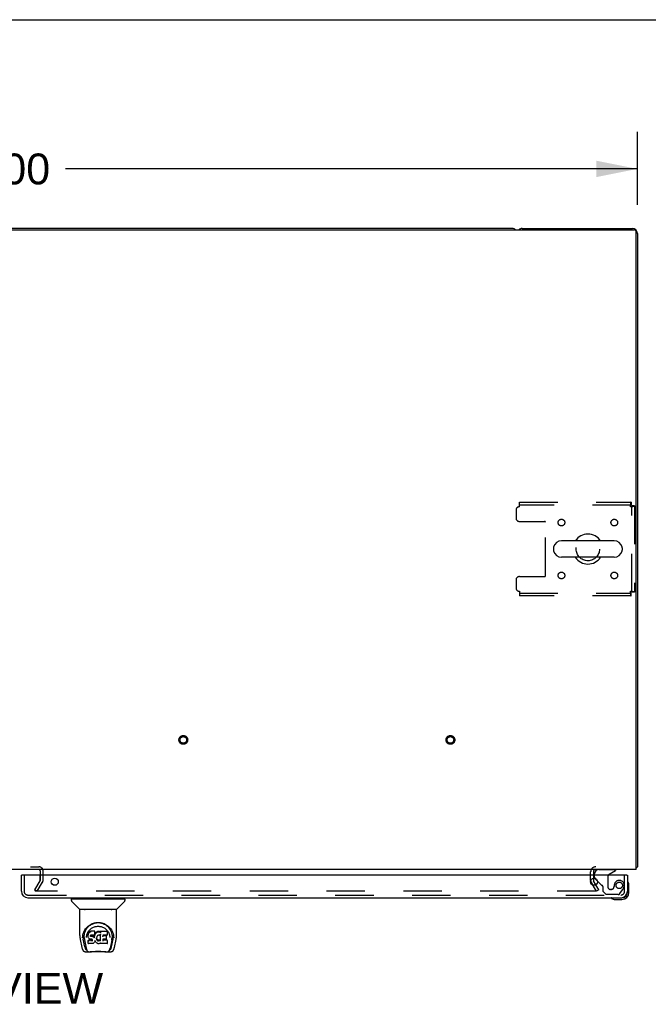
# Model space of a CAD drawing. Header units: inches. Extents: x 0 to 262, y 0 to 169.
# Tile 25 of 33: x 87 to 111, y 132 to 169. Entities that reach past the tile are written whole.
import ezdxf

# ---------------------------------------------------------------- set-up
doc = ezdxf.new("R2010")
doc.units = ezdxf.units.IN
doc.header["$LTSCALE"] = 14.384615
doc.header["$MEASUREMENT"] = 0
doc.linetypes.add('HIDDEN', pattern=[0.2, 0.1, -0.1])
doc.layers.get('0').update_dxf_attribs({"linetype": 'CONTINUOUS'})
for name, color, linetype in [('DEFAULT_2', 8, 'HIDDEN'), ('DIMENSIONS', 7, 'CONTINUOUS'), ('RIGHTHAND_DOOR_ASSEMBLY', 7, 'CONTINUOUS')]:
    doc.layers.add(name, color=color, linetype=linetype)
doc.styles.get("Standard").update_dxf_attribs({"font": 'arial.ttf'})
doc.dimstyles.new('DIMSTYLE_1', dxfattribs={"dimtxt": 1.153846, "dimasz": 1.538462, "dimexe": 0.09, "dimexo": 0.07, "dimgap": 0.0375, "dimtad": 0, "dimtih": 1, "dimtoh": 1, "dimzin": 4, "dimdsep": 46, "dimtxsty": 'Standard', "dimblk": '_FILLED', "dimblk1": '_FILLED', "dimblk2": '_FILLED', "dimcen": 0.09, "dimadec": 3, "dimazin": 1, "dimtfac": 1, "dimtdec": 3, "dimtofl": 0, "dimtmove": 0, "dimatfit": 3, "dimldrblk": '_FILLED', "dimfxl": 0, "dimtolj": 1, "dimtzin": 4, "dimarcsym": 0})

# ---------------------------------------------------------------- blocks, each defined once
blk = doc.blocks.new('_FILLED')
at = {"color": 0, "linetype": 'ByBlock'}
blk.add_solid([(0, 0), (-1, 0.2), (-1, -0.2)], dxfattribs=at)
blk = doc.blocks.new('*D1')
at = {"layer": 'DIMENSIONS', "color": 2, "linetype": 'Continuous'}
for p, q in [((62.155, 162.304), (62.155, 165.029)), ((110.155, 162.304), (110.155, 165.029)), ((62.155, 163.645), (83.562, 163.645)), ((110.155, 163.645), (88.748, 163.645))]:
    blk.add_line(p, q, dxfattribs=at)
at = {"layer": 'DIMENSIONS', "color": 2, "linetype": 'Continuous', "xscale": 1.5384615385, "yscale": 1.5384615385, "zscale": 1.5384615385, "rotation": 180}
blk.add_blockref('_FILLED', (62.155, 163.645), dxfattribs=at)
at = {"layer": 'DIMENSIONS', "color": 2, "linetype": 'Continuous', "xscale": 1.5384615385, "yscale": 1.5384615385, "zscale": 1.5384615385}
blk.add_blockref('_FILLED', (110.155, 163.645), dxfattribs=at)
at = {"layer": 'DIMENSIONS', "color": 2, "linetype": 'Continuous', "insert": (86.155, 164.221), "char_height": 1.1538, "width": 4.03203, "attachment_point": 2, "line_spacing_factor": 0.9}
blk.add_mtext('48.00', dxfattribs=at)

msp = doc.modelspace()

# ---------------------------------------------------------------- linework, layer by layer
at = {"color": 7, "linetype": 'Continuous'}
for p, q in [((0, 169.231), (261.538, 169.231)), ((105.466, 161.416), (66.844, 161.416)), ((109.288, 149.722), (107.313, 149.722)), ((107.013, 149.46), (107.013, 149.373)), ((109.588, 149.46), (109.588, 149.373)), ((109.288, 149.11), (107.313, 149.11)), ((87.801, 137.365), (87.801, 137.366)), ((87.801, 137.012), (87.801, 137.212))]:
    msp.add_line(p, q, dxfattribs=at)
at = {"color": 3, "linetype": 'Continuous'}
for p, q in [((62.267, 161.364), (110.043, 161.364)), ((105.844, 161.416), (109.966, 161.416)), ((110.103, 137.416), (110.103, 161.304)), ((110.155, 161.227), (110.155, 137.52)), ((110.103, 137.416), (62.207, 137.416)), ((87.801, 137.365), (87.801, 137.212)), ((108.509, 137.331), (108.509, 137.212)), ((108.509, 137.094), (108.509, 137.012)), ((108.598, 136.849), (108.513, 136.996))]:
    msp.add_line(p, q, dxfattribs=at)
for points in [[(110.114, 137.488), (110.116, 137.49), (110.118, 137.492), (110.12, 137.494), (110.123, 137.496), (110.126, 137.498), (110.129, 137.499), (110.132, 137.501), (110.138, 137.504)], [(110.138, 137.504), (110.141, 137.505), (110.143, 137.507), (110.146, 137.508), (110.148, 137.51), (110.15, 137.511), (110.152, 137.513), (110.153, 137.515), (110.154, 137.516), (110.154, 137.518), (110.155, 137.519), (110.155, 137.52)]]:
    msp.add_lwpolyline(points, dxfattribs=at)
at = {"color": 7, "linetype": 'Continuous'}
for centre, radius, start, end in [((105.466, 161.227), 0.189, 46.5797, 90), ((107.313, 149.416), 0.306, 90, 164.3697), ((108.301, 149.416), 0.562, 32.9567, 147.0433), ((109.288, 149.416), 0.306, 15.6303, 90), ((107.157, 149.46), 0.144, 164.3697, 180), ((107.157, 149.373), 0.144, 180, 195.6303), ((107.313, 149.416), 0.306, 195.6303, 270), ((109.288, 149.416), 0.306, 270, 344.3697), ((109.445, 149.46), 0.144, 0, 15.6303), ((109.445, 149.373), 0.144, 344.3697, 360), ((108.301, 149.416), 0.562, 212.956, 327.044), ((87.751, 137.366), 0.05, 80.026, 90), ((87.751, 137.366), 0.05, 0, 9.974)]:
    msp.add_arc(centre, radius, start, end, dxfattribs=at)
at = {"color": 3, "linetype": 'Continuous'}
for centre, radius, start, end in [((105.844, 161.227), 0.189, 90, 133.513), ((109.966, 161.227), 0.189, 0, 90), ((110.043, 161.304), 0.06, 0, 90), ((109.966, 137.605), 0.189, 316.4873, 321.7194), ((87.751, 137.366), 0.05, 9.974, 80.026), ((108.594, 137.331), 0.085, 90, 180), ((108.542, 137.012), 0.033, 180, 210)]:
    msp.add_arc(centre, radius, start, end, dxfattribs=at)
at = {"layer": 'DEFAULT_2', "color": 8, "linetype": 'HIDDEN'}
for p, q in [((105.738, 151.166), (109.917, 151.166)), ((105.738, 150.999), (105.738, 151.166)), ((109.917, 151.166), (109.917, 151.062)), ((105.613, 150.874), (105.613, 150.573)), ((109.917, 151.062), (105.738, 151.062)), ((110.051, 151.032), (109.947, 151.032)), ((109.947, 147.8), (109.947, 151.032)), ((110.051, 151.032), (110.051, 147.8)), ((105.738, 150.448), (106.683, 150.448)), ((106.713, 148.415), (106.713, 150.418)), ((105.613, 148.26), (105.613, 147.958)), ((105.738, 148.385), (106.683, 148.385)), ((105.738, 147.833), (105.738, 147.666)), ((110.051, 147.8), (109.947, 147.8)), ((105.738, 147.77), (109.917, 147.77)), ((109.917, 147.666), (105.738, 147.666)), ((109.917, 147.666), (109.917, 147.77)), ((84.559, 137.52), (87.751, 137.52)), ((87.801, 137.212), (87.801, 137.012)), ((87.905, 137.012), (87.905, 137.366)), ((108.405, 137.012), (108.405, 137.331)), ((108.509, 137.212), (108.509, 137.094)), ((87.6, 136.656), (87.796, 136.996)), ((87.69, 136.604), (87.886, 136.944)), ((108.423, 136.944), (108.605, 136.629)), ((108.619, 136.604), (108.423, 136.944)), ((108.709, 136.656), (108.598, 136.849)), ((87.69, 136.604), (87.6, 136.656)), ((87.608, 136.617), (87.608, 136.669)), ((108.587, 136.604), (87.623, 136.604)), ((108.709, 136.656), (108.619, 136.604))]:
    msp.add_line(p, q, dxfattribs=at)
for points in [[(109.917, 151.166), (109.914, 151.165), (109.912, 151.162), (109.91, 151.157), (109.907, 151.15), (109.905, 151.141), (109.903, 151.13), (109.9, 151.118), (109.898, 151.104), (109.896, 151.088), (109.893, 151.072), (109.891, 151.055), (109.889, 151.037), (109.886, 151.018), (109.884, 150.999)], [(109.917, 151.062), (109.914, 151.062), (109.912, 151.061), (109.91, 151.059), (109.907, 151.056), (109.905, 151.053), (109.903, 151.049), (109.9, 151.044), (109.898, 151.039), (109.896, 151.033), (109.893, 151.027), (109.891, 151.02), (109.889, 151.014), (109.886, 151.007), (109.884, 150.999)], [(109.884, 150.999), (109.903, 151.002), (109.921, 151.004), (109.939, 151.007), (109.956, 151.009), (109.973, 151.011), (109.988, 151.014), (110.002, 151.016), (110.014, 151.018), (110.025, 151.021), (110.034, 151.023), (110.041, 151.025), (110.047, 151.028), (110.05, 151.03), (110.051, 151.032)], [(109.884, 150.999), (109.891, 151.002), (109.898, 151.004), (109.905, 151.007), (109.911, 151.009), (109.917, 151.011), (109.923, 151.014), (109.928, 151.016), (109.933, 151.018), (109.937, 151.021), (109.941, 151.023), (109.943, 151.025), (109.945, 151.028), (109.946, 151.03), (109.947, 151.032)], [(110.051, 147.8), (110.05, 147.803), (110.047, 147.805), (110.041, 147.808), (110.034, 147.81), (110.025, 147.812), (110.014, 147.815), (110.002, 147.817), (109.988, 147.819), (109.973, 147.822), (109.956, 147.824), (109.939, 147.826), (109.921, 147.829), (109.903, 147.831), (109.884, 147.833)], [(109.884, 147.833), (109.886, 147.826), (109.889, 147.819), (109.891, 147.813), (109.893, 147.806), (109.896, 147.8), (109.898, 147.794), (109.9, 147.789), (109.903, 147.784), (109.905, 147.78), (109.907, 147.777), (109.91, 147.774), (109.912, 147.772), (109.914, 147.771), (109.917, 147.77)], [(109.947, 147.8), (109.946, 147.803), (109.945, 147.805), (109.943, 147.808), (109.941, 147.81), (109.937, 147.812), (109.933, 147.815), (109.928, 147.817), (109.923, 147.819), (109.917, 147.822), (109.911, 147.824), (109.905, 147.826), (109.898, 147.829), (109.891, 147.831), (109.884, 147.833)], [(109.884, 147.833), (109.886, 147.815), (109.889, 147.796), (109.891, 147.778), (109.893, 147.761), (109.896, 147.745), (109.898, 147.729), (109.9, 147.715), (109.903, 147.703), (109.905, 147.692), (109.907, 147.683), (109.91, 147.676), (109.912, 147.671), (109.914, 147.668), (109.917, 147.666)], [(87.61, 136.623), (87.609, 136.621), (87.609, 136.62), (87.608, 136.619), (87.608, 136.617), (87.608, 136.617)], [(87.608, 136.617), (87.608, 136.616), (87.609, 136.614), (87.609, 136.613), (87.61, 136.611), (87.611, 136.61), (87.612, 136.609), (87.613, 136.608), (87.614, 136.607), (87.615, 136.606)], [(87.623, 136.604), (87.622, 136.604), (87.62, 136.604), (87.618, 136.605), (87.617, 136.605), (87.615, 136.606)], [(108.607, 136.621), (108.607, 136.621), (108.607, 136.619), (108.607, 136.617), (108.606, 136.615), (108.605, 136.614), (108.604, 136.612), (108.603, 136.611), (108.602, 136.609), (108.6, 136.608), (108.599, 136.607), (108.597, 136.606), (108.595, 136.605), (108.593, 136.605), (108.591, 136.604), (108.589, 136.604), (108.587, 136.604)], [(108.605, 136.629), (108.606, 136.627), (108.607, 136.626), (108.607, 136.624), (108.607, 136.622), (108.607, 136.621)]]:
    msp.add_lwpolyline(points, dxfattribs=at)
for centre, radius in [((107.311, 150.406), 0.125), ((109.29, 150.406), 0.125), ((108.301, 149.416), 0.438), ((107.311, 148.427), 0.125), ((109.29, 148.427), 0.125), ((93.155, 142.27), 0.164), ((93.155, 142.27), 0.124), ((103.155, 142.27), 0.164), ((103.155, 142.27), 0.124)]:
    msp.add_circle(centre, radius, dxfattribs=at)
for centre, radius, start, end in [((105.738, 150.874), 0.125, 90, 180), ((105.738, 150.573), 0.125, 180, 270), ((106.683, 150.418), 0.03, 0, 90), ((105.738, 148.26), 0.125, 90, 180), ((106.683, 148.415), 0.03, 270, 360), ((105.738, 147.958), 0.125, 180, 270), ((87.751, 137.366), 0.154, 0, 90), ((108.594, 137.331), 0.189, 90, 180), ((87.768, 137.012), 0.033, 330, 360), ((87.768, 137.012), 0.137, 330, 360), ((108.542, 137.012), 0.137, 180, 210)]:
    msp.add_arc(centre, radius, start, end, dxfattribs=at)
at = {"layer": 'RIGHTHAND_DOOR_ASSEMBLY', "color": 7, "linetype": 'Continuous'}
for p, q in [((87.112, 137.212), (87.092, 137.212)), ((108.551, 137.212), (108.551, 137.259)), ((109.1, 137.239), (109.338, 137.377)), ((109.338, 137.416), (109.338, 137.377)), ((109.76, 137.212), (109.78, 137.212)), ((108.661, 136.986), (108.58, 137.066)), ((109.84, 136.818), (109.837, 136.856)), ((109.84, 136.561), (109.84, 136.818)), ((109.78, 136.561), (109.78, 136.605)), ((88.963, 136.311), (88.963, 136.257)), ((88.971, 136.319), (90.963, 136.319)), ((89.27, 135.934), (88.975, 136.229)), ((89.022, 136.319), (89.022, 136.358)), ((90.665, 135.934), (90.96, 136.229)), ((90.912, 136.319), (90.912, 136.358)), ((90.971, 136.311), (90.971, 136.257)), ((109.283, 136.301), (109.32, 136.298)), ((109.32, 136.298), (109.577, 136.298)), ((109.533, 136.358), (109.577, 136.358)), ((89.278, 134.946), (89.278, 135.91)), ((90.648, 135.918), (89.286, 135.918)), ((90.644, 135.925), (89.291, 135.925)), ((89.352, 135.925), (89.35, 135.921)), ((90.584, 135.921), (90.582, 135.925)), ((90.584, 135.922), (90.584, 135.921)), ((90.656, 134.946), (90.656, 135.91)), ((89.386, 134.862), (89.389, 134.919)), ((89.389, 134.919), (89.398, 134.973)), ((89.399, 134.979), (89.399, 134.925)), ((89.535, 135.201), (89.56, 135.235)), ((89.592, 134.999), (89.59, 134.974)), ((89.591, 134.94), (89.59, 134.974)), ((89.591, 134.939), (89.591, 134.939)), ((89.592, 134.915), (89.591, 134.939)), ((89.597, 135.024), (89.592, 134.999)), ((89.592, 134.964), (89.592, 134.999)), ((89.597, 134.89), (89.592, 134.915)), ((89.592, 134.915), (89.592, 134.914)), ((89.607, 135.048), (89.597, 135.024)), ((89.597, 134.989), (89.597, 135.024)), ((89.621, 135.07), (89.607, 135.048)), ((89.607, 135.013), (89.607, 135.048)), ((89.631, 135.08), (89.621, 135.07)), ((89.622, 135.034), (89.621, 135.07)), ((89.642, 135.087), (89.631, 135.08)), ((89.632, 135.044), (89.631, 135.08)), ((89.665, 135.098), (89.642, 135.087)), ((89.643, 135.051), (89.642, 135.087)), ((89.691, 135.106), (89.665, 135.098)), ((89.666, 135.061), (89.665, 135.098)), ((89.681, 134.942), (89.68, 134.928)), ((89.68, 134.922), (89.681, 134.94)), ((89.683, 134.955), (89.681, 134.942)), ((89.685, 134.948), (89.682, 134.952)), ((89.682, 134.916), (89.682, 134.952)), ((89.685, 134.959), (89.683, 134.955)), ((89.687, 134.961), (89.684, 134.958)), ((89.689, 134.945), (89.685, 134.948)), ((89.685, 134.912), (89.685, 134.948)), ((89.699, 134.964), (89.687, 134.961)), ((89.7, 134.942), (89.689, 134.945)), ((89.689, 134.909), (89.689, 134.945)), ((89.844, 135.106), (89.691, 135.106)), ((89.691, 135.07), (89.691, 135.106)), ((89.691, 135.069), (89.692, 135.068)), ((89.712, 134.965), (89.699, 134.964)), ((89.723, 134.943), (89.7, 134.942)), ((89.7, 134.905), (89.7, 134.942)), ((89.7, 134.904), (89.7, 134.905)), ((89.712, 134.966), (89.712, 134.965)), ((89.825, 134.965), (89.712, 134.965)), ((89.748, 134.941), (89.723, 134.943)), ((89.723, 134.906), (89.723, 134.943)), ((89.723, 134.904), (89.723, 134.906)), ((89.773, 134.936), (89.748, 134.941)), ((89.748, 134.904), (89.748, 134.941)), ((89.748, 134.903), (89.748, 134.904)), ((89.786, 134.93), (89.773, 134.936)), ((89.773, 134.899), (89.773, 134.936)), ((89.797, 134.922), (89.786, 134.93)), ((89.786, 134.893), (89.786, 134.93)), ((89.815, 134.904), (89.797, 134.922)), ((89.797, 134.886), (89.797, 134.922)), ((89.824, 134.889), (89.815, 134.904)), ((89.815, 134.868), (89.815, 134.904)), ((89.828, 134.932), (89.824, 134.889)), ((89.837, 134.966), (89.825, 134.965)), ((89.825, 134.965), (89.825, 134.966)), ((89.832, 134.954), (89.828, 134.932)), ((89.829, 134.897), (89.828, 134.932)), ((89.835, 134.966), (89.832, 134.954)), ((89.832, 134.92), (89.832, 134.954)), ((89.842, 134.979), (89.838, 134.967)), ((89.838, 134.942), (89.838, 134.968)), ((89.843, 134.993), (89.842, 134.979)), ((89.842, 134.979), (89.842, 134.979)), ((89.845, 135.017), (89.843, 134.993)), ((89.846, 134.999), (89.843, 134.99)), ((89.843, 134.993), (89.843, 134.993)), ((89.845, 135.052), (89.844, 135.106)), ((89.844, 135.071), (89.844, 135.106)), ((89.845, 135.017), (89.845, 135.052)), ((89.858, 135.019), (89.846, 134.999)), ((89.847, 134.963), (89.846, 134.999)), ((89.871, 135.039), (89.858, 135.019)), ((89.858, 134.984), (89.858, 135.019)), ((89.886, 135.056), (89.871, 135.039)), ((89.871, 135.003), (89.871, 135.039)), ((89.903, 135.073), (89.886, 135.056)), ((89.886, 135.021), (89.886, 135.056)), ((89.923, 135.087), (89.903, 135.073)), ((89.904, 135.037), (89.903, 135.073)), ((89.917, 134.904), (89.914, 134.892)), ((89.923, 134.915), (89.917, 134.904)), ((89.945, 135.097), (89.923, 135.087)), ((89.923, 135.051), (89.923, 135.087)), ((89.937, 134.937), (89.923, 134.914)), ((89.944, 134.946), (89.937, 134.937)), ((89.953, 134.952), (89.944, 134.945)), ((89.969, 135.103), (89.945, 135.097)), ((89.945, 135.06), (89.945, 135.097)), ((89.976, 134.961), (89.953, 134.952)), ((89.992, 135.105), (89.969, 135.103)), ((89.969, 135.066), (89.969, 135.103)), ((89.969, 135.064), (89.969, 135.066)), ((89.987, 134.964), (89.976, 134.961)), ((89.998, 134.964), (89.987, 134.964)), ((89.992, 135.105), (90.016, 135.104)), ((89.992, 135.068), (89.992, 135.105)), ((89.993, 135.067), (89.992, 135.068)), ((90.01, 134.961), (89.998, 134.964)), ((90.021, 134.957), (90.01, 134.961)), ((90.029, 135.102), (90.016, 135.104)), ((90.016, 135.068), (90.016, 135.104)), ((90.016, 135.066), (90.016, 135.068)), ((90.042, 135.098), (90.029, 135.102)), ((90.029, 135.066), (90.029, 135.102)), ((90.056, 135.004), (90.04, 134.964)), ((90.054, 135.09), (90.042, 135.098)), ((90.042, 135.062), (90.042, 135.098)), ((90.303, 135.104), (90.054, 135.104)), ((90.055, 135.055), (90.054, 135.104)), ((90.057, 135.008), (90.056, 135.007)), ((90.056, 135.007), (90.056, 135.006)), ((90.056, 135.006), (90.056, 135.006)), ((90.056, 135.006), (90.056, 135.006)), ((90.056, 135.006), (90.056, 135.005)), ((90.056, 135.005), (90.056, 135.005)), ((90.056, 135.005), (90.056, 135.005)), ((90.06, 134.752), (90.056, 135.004)), ((90.058, 135.012), (90.057, 135.011)), ((90.057, 135.011), (90.057, 135.009)), ((90.057, 135.009), (90.057, 135.008)), ((90.146, 134.965), (90.144, 134.907)), ((90.303, 134.965), (90.145, 134.965)), ((90.272, 134.942), (90.145, 134.942)), ((90.283, 134.821), (90.285, 134.928)), ((90.317, 134.979), (90.319, 135.088)), ((90.318, 135.118), (90.335, 135.094)), ((90.401, 134.906), (90.403, 134.875)), ((90.524, 135.024), (90.537, 134.973)), ((90.535, 134.979), (90.536, 134.925)), ((89.293, 134.803), (89.359, 134.497)), ((89.386, 134.862), (89.386, 134.862)), ((89.467, 134.529), (89.41, 134.806)), ((89.447, 134.872), (89.448, 134.846)), ((89.457, 134.782), (89.519, 134.478)), ((89.532, 134.875), (89.532, 134.875)), ((89.606, 134.866), (89.597, 134.89)), ((89.597, 134.89), (89.597, 134.89)), ((89.605, 134.773), (89.597, 134.765)), ((89.599, 134.652), (89.597, 134.765)), ((89.606, 134.645), (89.599, 134.652)), ((89.666, 134.774), (89.605, 134.773)), ((89.605, 134.737), (89.605, 134.773)), ((89.62, 134.845), (89.606, 134.866)), ((89.606, 134.866), (89.606, 134.866)), ((89.752, 134.645), (89.606, 134.645)), ((89.606, 134.645), (89.606, 134.645)), ((89.638, 134.827), (89.62, 134.845)), ((89.62, 134.845), (89.62, 134.845)), ((89.659, 134.813), (89.638, 134.827)), ((89.638, 134.827), (89.638, 134.827)), ((89.671, 134.808), (89.659, 134.813)), ((89.659, 134.813), (89.659, 134.813)), ((89.727, 134.774), (89.666, 134.774)), ((89.666, 134.737), (89.666, 134.774)), ((89.666, 134.737), (89.666, 134.736)), ((89.684, 134.806), (89.671, 134.808)), ((89.732, 134.806), (89.684, 134.806)), ((89.741, 134.775), (89.727, 134.774)), ((89.727, 134.737), (89.727, 134.774)), ((89.727, 134.737), (89.727, 134.736)), ((89.739, 134.805), (89.732, 134.806)), ((89.732, 134.806), (89.732, 134.806)), ((89.744, 134.803), (89.739, 134.805)), ((89.745, 134.778), (89.741, 134.775)), ((89.741, 134.738), (89.741, 134.775)), ((89.748, 134.8), (89.744, 134.803)), ((89.75, 134.782), (89.745, 134.778)), ((89.745, 134.741), (89.745, 134.778)), ((89.752, 134.795), (89.748, 134.8)), ((89.755, 134.79), (89.75, 134.782)), ((89.75, 134.746), (89.75, 134.782)), ((89.758, 134.783), (89.752, 134.795)), ((89.764, 134.646), (89.752, 134.645)), ((89.752, 134.645), (89.752, 134.645)), ((89.761, 134.77), (89.758, 134.783)), ((89.758, 134.758), (89.758, 134.783)), ((89.76, 134.764), (89.76, 134.774)), ((89.776, 134.651), (89.764, 134.646)), ((89.797, 134.665), (89.776, 134.651)), ((89.776, 134.651), (89.776, 134.651)), ((89.815, 134.682), (89.797, 134.665)), ((89.797, 134.665), (89.797, 134.665)), ((89.822, 134.693), (89.815, 134.682)), ((89.815, 134.682), (89.815, 134.682)), ((89.828, 134.704), (89.822, 134.693)), ((89.822, 134.693), (89.822, 134.693)), ((89.825, 134.853), (89.824, 134.889)), ((89.826, 134.846), (89.826, 134.847)), ((89.837, 134.726), (89.828, 134.704)), ((89.828, 134.704), (89.828, 134.704)), ((89.844, 134.75), (89.837, 134.726)), ((89.837, 134.727), (89.837, 134.726)), ((89.844, 134.762), (89.843, 134.762)), ((89.844, 134.761), (89.844, 134.762)), ((89.844, 134.76), (89.844, 134.761)), ((89.844, 134.761), (89.844, 134.761)), ((89.844, 134.76), (89.844, 134.76)), ((89.845, 134.758), (89.844, 134.75)), ((89.844, 134.75), (89.844, 134.75)), ((89.865, 134.723), (89.845, 134.758)), ((89.865, 134.723), (89.865, 134.722)), ((89.878, 134.704), (89.865, 134.722)), ((89.893, 134.687), (89.878, 134.704)), ((89.878, 134.704), (89.878, 134.704)), ((89.91, 134.672), (89.893, 134.687)), ((89.893, 134.687), (89.893, 134.687)), ((89.91, 134.867), (89.909, 134.841)), ((89.914, 134.893), (89.91, 134.867)), ((89.911, 134.863), (89.91, 134.867)), ((89.91, 134.828), (89.911, 134.863)), ((89.928, 134.658), (89.91, 134.672)), ((89.91, 134.672), (89.91, 134.672)), ((89.913, 134.851), (89.911, 134.863)), ((89.923, 134.827), (89.913, 134.851)), ((89.913, 134.816), (89.913, 134.851)), ((89.922, 134.792), (89.923, 134.827)), ((89.935, 134.805), (89.923, 134.827)), ((89.939, 134.653), (89.928, 134.658)), ((89.928, 134.658), (89.928, 134.658)), ((89.943, 134.795), (89.935, 134.805)), ((89.935, 134.769), (89.935, 134.805)), ((89.95, 134.649), (89.939, 134.653)), ((89.939, 134.653), (89.939, 134.653)), ((89.942, 134.759), (89.943, 134.795)), ((89.952, 134.787), (89.943, 134.795)), ((89.972, 134.643), (89.95, 134.649)), ((89.962, 134.78), (89.952, 134.787)), ((89.952, 134.751), (89.952, 134.787)), ((89.974, 134.776), (89.962, 134.78)), ((89.962, 134.744), (89.962, 134.78)), ((89.995, 134.641), (89.972, 134.643)), ((89.973, 134.739), (89.974, 134.776)), ((89.986, 134.773), (89.974, 134.776)), ((89.985, 134.735), (89.986, 134.737)), ((89.986, 134.773), (89.998, 134.773)), ((89.986, 134.737), (89.986, 134.773)), ((90.018, 134.644), (89.995, 134.641)), ((89.995, 134.641), (89.995, 134.641)), ((90.01, 134.775), (89.998, 134.773)), ((89.998, 134.736), (89.998, 134.773)), ((89.998, 134.735), (89.998, 134.736)), ((90.022, 134.779), (90.01, 134.775)), ((90.01, 134.738), (90.01, 134.775)), ((90.04, 134.651), (90.018, 134.644)), ((90.033, 134.784), (90.022, 134.779)), ((90.022, 134.742), (90.022, 134.779)), ((90.044, 134.791), (90.033, 134.784)), ((90.034, 134.747), (90.033, 134.784)), ((90.059, 134.662), (90.04, 134.651)), ((90.04, 134.651), (90.04, 134.651)), ((90.044, 134.755), (90.044, 134.791)), ((90.064, 134.662), (90.058, 134.662)), ((90.064, 134.653), (90.064, 134.662)), ((90.303, 134.645), (90.072, 134.645)), ((90.144, 134.81), (90.143, 134.735)), ((90.303, 134.77), (90.143, 134.77)), ((90.272, 134.81), (90.144, 134.81)), ((90.312, 134.653), (90.314, 134.76)), ((90.403, 134.875), (90.403, 134.875)), ((90.477, 134.779), (90.416, 134.478)), ((90.468, 134.529), (90.524, 134.806)), ((90.549, 134.862), (90.549, 134.862)), ((90.576, 134.497), (90.641, 134.803)), ((89.483, 134.343), (89.697, 134.343)), ((89.526, 134.421), (89.533, 134.421)), ((89.533, 134.421), (89.535, 134.413)), ((89.537, 134.41), (89.535, 134.413)), ((90.261, 134.336), (89.674, 134.336)), ((90.238, 134.343), (90.452, 134.343)), ((90.398, 134.41), (90.399, 134.413)), ((90.399, 134.413), (90.402, 134.421)), ((90.402, 134.421), (90.409, 134.421))]:
    msp.add_line(p, q, dxfattribs=at)
at = {"layer": 'RIGHTHAND_DOOR_ASSEMBLY', "color": 3, "linetype": 'Continuous'}
for p, q in [((87.092, 136.605), (87.092, 137.212)), ((109.76, 137.212), (87.112, 137.212)), ((109.78, 137.212), (109.78, 136.605)), ((87.339, 136.358), (109.533, 136.358))]:
    msp.add_line(p, q, dxfattribs=at)
at = {"layer": 'RIGHTHAND_DOOR_ASSEMBLY', "color": 8, "linetype": 'HIDDEN'}
for p, q in [((87.196, 137.212), (87.196, 136.605)), ((108.551, 137.137), (108.551, 137.212)), ((108.708, 137.416), (109.338, 137.416)), ((109.05, 137.153), (109.05, 136.773)), ((109.676, 136.605), (109.676, 137.212)), ((108.799, 136.847), (108.661, 136.986)), ((108.858, 136.788), (108.858, 136.609)), ((109.279, 136.773), (109.279, 136.762)), ((87.339, 136.462), (109.533, 136.462)), ((108.858, 136.609), (108.984, 136.483)), ((109.435, 136.483), (108.984, 136.483)), ((109.181, 136.675), (109.148, 136.675)), ((109.5, 136.517), (109.601, 136.661))]:
    msp.add_line(p, q, dxfattribs=at)
at = {"layer": 'RIGHTHAND_DOOR_ASSEMBLY', "color": 7, "linetype": 'Continuous'}
for points in [[(89.349, 135.92), (89.349, 135.919), (89.348, 135.919), (89.348, 135.918), (89.348, 135.918), (89.348, 135.918)], [(89.35, 135.922), (89.35, 135.921), (89.349, 135.92)], [(90.585, 135.92), (90.585, 135.921), (90.584, 135.922)], [(90.586, 135.918), (90.587, 135.918), (90.587, 135.918), (90.586, 135.919), (90.586, 135.919), (90.585, 135.92)], [(89.398, 134.973), (89.411, 135.024), (89.428, 135.072), (89.448, 135.117), (89.471, 135.158), (89.497, 135.197), (89.525, 135.232), (89.555, 135.266), (89.589, 135.297), (89.625, 135.325), (89.664, 135.351), (89.704, 135.374), (89.747, 135.393), (89.791, 135.409), (89.835, 135.421), (89.879, 135.43), (89.923, 135.435), (89.968, 135.437), (90.012, 135.435), (90.056, 135.43), (90.1, 135.421), (90.144, 135.409), (90.188, 135.393), (90.23, 135.374), (90.271, 135.351), (90.31, 135.325), (90.346, 135.297), (90.379, 135.265), (90.41, 135.232), (90.438, 135.197), (90.464, 135.158), (90.487, 135.117), (90.507, 135.072), (90.524, 135.024)], [(89.56, 135.235), (89.587, 135.266), (89.615, 135.294)], [(89.599, 135.093), (89.616, 135.118), (89.634, 135.141), (89.654, 135.163), (89.675, 135.183), (89.697, 135.202), (89.721, 135.22), (89.746, 135.236), (89.773, 135.25), (89.799, 135.262), (89.827, 135.273), (89.855, 135.281), (89.883, 135.288), (89.911, 135.292), (89.939, 135.295), (89.967, 135.296), (89.995, 135.295), (90.023, 135.292), (90.051, 135.288), (90.079, 135.281), (90.107, 135.273), (90.135, 135.263), (90.162, 135.25), (90.188, 135.236), (90.213, 135.22), (90.237, 135.202), (90.26, 135.183), (90.281, 135.163), (90.3, 135.141), (90.318, 135.118)], [(89.615, 135.294), (89.645, 135.319), (89.675, 135.341), (89.707, 135.361)], [(89.707, 135.361), (89.739, 135.378), (89.771, 135.392), (89.803, 135.404)], [(89.803, 135.404), (89.836, 135.414), (89.868, 135.421), (89.901, 135.426), (89.934, 135.43), (89.966, 135.431), (89.999, 135.43), (90.031, 135.427), (90.064, 135.422), (90.096, 135.415)], [(90.096, 135.415), (90.129, 135.405), (90.161, 135.393), (90.193, 135.379)], [(90.193, 135.379), (90.225, 135.363), (90.256, 135.344), (90.286, 135.322), (90.316, 135.297), (90.345, 135.269), (90.372, 135.239), (90.398, 135.204), (90.421, 135.167), (90.442, 135.126), (90.459, 135.083), (90.473, 135.038), (90.483, 134.992), (90.488, 134.945)], [(89.278, 134.946), (89.279, 134.913), (89.282, 134.873), (89.288, 134.833), (89.293, 134.803)], [(89.399, 134.925), (89.4, 134.89), (89.404, 134.846), (89.41, 134.806)], [(89.447, 134.872), (89.445, 134.896), (89.446, 134.943), (89.452, 134.989), (89.461, 135.036), (89.475, 135.081), (89.492, 135.123), (89.512, 135.164), (89.535, 135.201)], [(89.532, 134.875), (89.534, 134.906), (89.539, 134.943)], [(89.539, 134.943), (89.548, 134.977), (89.558, 135.01), (89.57, 135.04)], [(89.57, 135.04), (89.584, 135.067), (89.599, 135.093)], [(89.591, 134.939), (89.591, 134.939), (89.591, 134.939), (89.592, 134.939), (89.592, 134.938), (89.592, 134.938), (89.593, 134.938)], [(89.592, 134.964), (89.593, 134.964), (89.593, 134.963), (89.593, 134.963), (89.594, 134.963), (89.594, 134.963), (89.594, 134.963)], [(89.592, 134.914), (89.592, 134.914), (89.592, 134.914), (89.593, 134.914), (89.593, 134.914), (89.594, 134.913), (89.594, 134.913)], [(89.598, 134.989), (89.598, 134.988), (89.598, 134.988), (89.598, 134.988), (89.599, 134.988), (89.599, 134.987), (89.599, 134.987)], [(89.607, 135.013), (89.607, 135.013), (89.608, 135.012), (89.608, 135.012), (89.608, 135.012), (89.609, 135.012), (89.609, 135.012)], [(89.622, 135.034), (89.622, 135.034), (89.622, 135.034), (89.622, 135.033), (89.623, 135.033), (89.623, 135.033), (89.623, 135.033)], [(89.632, 135.043), (89.632, 135.043), (89.632, 135.043), (89.632, 135.043), (89.632, 135.043), (89.633, 135.042), (89.633, 135.042)], [(89.643, 135.051), (89.643, 135.051), (89.643, 135.05), (89.643, 135.05), (89.643, 135.05), (89.643, 135.05), (89.644, 135.05)], [(89.666, 135.061), (89.666, 135.061), (89.666, 135.061), (89.666, 135.061), (89.666, 135.06), (89.666, 135.06), (89.666, 135.06)], [(89.678, 134.926), (89.678, 134.926), (89.679, 134.927), (89.679, 134.927), (89.68, 134.927), (89.68, 134.927), (89.68, 134.928)], [(89.678, 134.92), (89.679, 134.92), (89.679, 134.92), (89.68, 134.92), (89.68, 134.921), (89.68, 134.921), (89.68, 134.921)], [(89.679, 134.941), (89.679, 134.941), (89.68, 134.941), (89.68, 134.941), (89.681, 134.941), (89.681, 134.942), (89.681, 134.942)], [(89.68, 134.915), (89.68, 134.915), (89.681, 134.915), (89.681, 134.915), (89.681, 134.915), (89.682, 134.916), (89.682, 134.916)], [(89.681, 134.954), (89.681, 134.954), (89.682, 134.954), (89.682, 134.954), (89.683, 134.955), (89.683, 134.955)], [(89.683, 134.958), (89.684, 134.958), (89.684, 134.958), (89.684, 134.958), (89.684, 134.958)], [(89.683, 134.91), (89.684, 134.91), (89.684, 134.911), (89.684, 134.911), (89.684, 134.911), (89.684, 134.911), (89.685, 134.912)], [(89.686, 134.961), (89.687, 134.961), (89.687, 134.961), (89.687, 134.961), (89.687, 134.961)], [(89.688, 134.907), (89.688, 134.907), (89.688, 134.907), (89.688, 134.908), (89.688, 134.908), (89.688, 134.908), (89.688, 134.908)], [(89.698, 134.965), (89.699, 134.965), (89.699, 134.964), (89.699, 134.964)], [(89.773, 134.898), (89.773, 134.898), (89.773, 134.898), (89.773, 134.898), (89.773, 134.899), (89.773, 134.899), (89.773, 134.899)], [(89.834, 134.918), (89.834, 134.918), (89.834, 134.918), (89.833, 134.919), (89.833, 134.919), (89.833, 134.919), (89.832, 134.92)], [(89.837, 134.966), (89.837, 134.966), (89.837, 134.966), (89.836, 134.967), (89.836, 134.967)], [(89.838, 134.967), (89.837, 134.967), (89.837, 134.966), (89.837, 134.966)], [(89.84, 134.94), (89.84, 134.941), (89.84, 134.941), (89.839, 134.941), (89.839, 134.941), (89.839, 134.941), (89.838, 134.942)], [(89.842, 134.979), (89.842, 134.978), (89.841, 134.978), (89.841, 134.978), (89.84, 134.978), (89.84, 134.978)], [(89.843, 134.993), (89.843, 134.993), (89.843, 134.992), (89.843, 134.992), (89.842, 134.992), (89.842, 134.992), (89.841, 134.992)], [(89.843, 135.069), (89.843, 135.069), (89.843, 135.069), (89.842, 135.069), (89.842, 135.069), (89.842, 135.068), (89.842, 135.068)], [(89.845, 135.017), (89.845, 135.017), (89.844, 135.017), (89.844, 135.016), (89.844, 135.016), (89.843, 135.016), (89.843, 135.016)], [(89.849, 134.962), (89.848, 134.962), (89.848, 134.962), (89.848, 134.963), (89.847, 134.963), (89.847, 134.963), (89.847, 134.963)], [(89.86, 134.982), (89.859, 134.983), (89.859, 134.983), (89.859, 134.983), (89.858, 134.983), (89.858, 134.984), (89.858, 134.984)], [(89.873, 135.002), (89.873, 135.002), (89.872, 135.002), (89.872, 135.002), (89.872, 135.002), (89.872, 135.003), (89.871, 135.003)], [(89.888, 135.019), (89.888, 135.019), (89.887, 135.019), (89.887, 135.02), (89.887, 135.02), (89.887, 135.02), (89.886, 135.02)], [(89.905, 135.035), (89.904, 135.035), (89.904, 135.036), (89.904, 135.036), (89.904, 135.036), (89.904, 135.036), (89.903, 135.037)], [(89.917, 134.904), (89.917, 134.904), (89.917, 134.903), (89.916, 134.903), (89.916, 134.903), (89.915, 134.903)], [(89.923, 134.914), (89.923, 134.914), (89.922, 134.914), (89.922, 134.914), (89.921, 134.914)], [(89.924, 135.049), (89.924, 135.05), (89.924, 135.05), (89.923, 135.05), (89.923, 135.05), (89.923, 135.05), (89.923, 135.051)], [(89.937, 134.937), (89.937, 134.937), (89.936, 134.936), (89.936, 134.936), (89.936, 134.936), (89.935, 134.936)], [(89.944, 134.945), (89.944, 134.945), (89.943, 134.945), (89.943, 134.945), (89.943, 134.946)], [(89.946, 135.059), (89.946, 135.059), (89.946, 135.059), (89.946, 135.06), (89.946, 135.06), (89.946, 135.06), (89.945, 135.06)], [(89.953, 134.952), (89.953, 134.952), (89.952, 134.952), (89.952, 134.952)], [(89.976, 134.961), (89.976, 134.961), (89.976, 134.961), (89.976, 134.962)], [(89.987, 134.964), (89.987, 134.964), (89.987, 134.964), (89.987, 134.965)], [(89.998, 134.964), (89.998, 134.964), (89.998, 134.964), (89.998, 134.964)], [(90.01, 134.961), (90.01, 134.961), (90.01, 134.961), (90.01, 134.962)], [(90.021, 134.957), (90.022, 134.957), (90.024, 134.956), (90.026, 134.956), (90.028, 134.956), (90.03, 134.956), (90.032, 134.957), (90.034, 134.958), (90.036, 134.959), (90.037, 134.96), (90.039, 134.962), (90.04, 134.964), (90.04, 134.964)], [(90.022, 134.957), (90.022, 134.957), (90.022, 134.957), (90.021, 134.957)], [(90.029, 135.064), (90.029, 135.064), (90.029, 135.065), (90.029, 135.065), (90.029, 135.065), (90.029, 135.065), (90.029, 135.066)], [(90.041, 135.06), (90.041, 135.06), (90.041, 135.061), (90.041, 135.061), (90.042, 135.061), (90.042, 135.061), (90.042, 135.062)], [(90.057, 135.066), (90.056, 135.066), (90.056, 135.066), (90.056, 135.067), (90.056, 135.067), (90.055, 135.067), (90.055, 135.067)], [(90.057, 135.05), (90.057, 135.05), (90.056, 135.051), (90.056, 135.051), (90.056, 135.052), (90.056, 135.052), (90.055, 135.053)], [(90.056, 135.005), (90.056, 135.005), (90.056, 135.004)], [(90.056, 135.004), (90.056, 135.004), (90.056, 135.004), (90.056, 135.004)], [(90.142, 134.903), (90.143, 134.904), (90.143, 134.904), (90.143, 134.904), (90.143, 134.904), (90.144, 134.905), (90.144, 134.905)], [(90.144, 134.966), (90.144, 134.966), (90.144, 134.966), (90.144, 134.965), (90.145, 134.965), (90.145, 134.965), (90.145, 134.965)], [(90.303, 134.965), (90.304, 134.965), (90.306, 134.966), (90.308, 134.966), (90.31, 134.967), (90.312, 134.969), (90.314, 134.971), (90.315, 134.973), (90.316, 134.975), (90.317, 134.977), (90.317, 134.979)], [(90.335, 135.094), (90.351, 135.068), (90.364, 135.04)], [(90.364, 135.04), (90.377, 135.01), (90.387, 134.978), (90.395, 134.943), (90.401, 134.906)], [(90.488, 134.945), (90.489, 134.897), (90.488, 134.872)], [(90.524, 134.806), (90.531, 134.846), (90.535, 134.89), (90.536, 134.925)], [(90.537, 134.973), (90.545, 134.919), (90.549, 134.862)], [(90.641, 134.803), (90.647, 134.833), (90.652, 134.872), (90.655, 134.912), (90.656, 134.946)], [(89.448, 134.846), (89.45, 134.827), (89.453, 134.803), (89.457, 134.782)], [(89.467, 134.529), (89.471, 134.512), (89.475, 134.494), (89.48, 134.478), (89.486, 134.463), (89.492, 134.45), (89.498, 134.44), (89.505, 134.431), (89.512, 134.425), (89.52, 134.422), (89.526, 134.421)], [(89.597, 134.89), (89.597, 134.889), (89.597, 134.889), (89.598, 134.889), (89.598, 134.889), (89.599, 134.889)], [(89.597, 134.729), (89.598, 134.729), (89.598, 134.729), (89.598, 134.729), (89.598, 134.729), (89.599, 134.729), (89.599, 134.728)], [(89.599, 134.652), (89.599, 134.651), (89.599, 134.651), (89.6, 134.651), (89.6, 134.651)], [(89.599, 134.652), (89.599, 134.652), (89.599, 134.652)], [(89.605, 134.736), (89.605, 134.736), (89.605, 134.736), (89.605, 134.736), (89.605, 134.735), (89.605, 134.735), (89.606, 134.735)], [(89.606, 134.866), (89.606, 134.866), (89.607, 134.866), (89.607, 134.866), (89.608, 134.866)], [(89.606, 134.645), (89.606, 134.645), (89.606, 134.645), (89.606, 134.645), (89.606, 134.645), (89.606, 134.645), (89.607, 134.645)], [(89.62, 134.845), (89.62, 134.845), (89.62, 134.845), (89.621, 134.845), (89.621, 134.845), (89.622, 134.845)], [(89.638, 134.827), (89.638, 134.827), (89.638, 134.827), (89.639, 134.827), (89.639, 134.827)], [(89.659, 134.813), (89.659, 134.813), (89.66, 134.813), (89.66, 134.813)], [(89.671, 134.808), (89.672, 134.808), (89.672, 134.809), (89.672, 134.809)], [(89.684, 134.806), (89.684, 134.806), (89.684, 134.806), (89.685, 134.807)], [(89.739, 134.805), (89.739, 134.805), (89.739, 134.805), (89.739, 134.806)], [(89.741, 134.739), (89.741, 134.738), (89.741, 134.738), (89.741, 134.738), (89.741, 134.737), (89.741, 134.737), (89.741, 134.737)], [(89.744, 134.803), (89.744, 134.803), (89.744, 134.803), (89.745, 134.804)], [(89.746, 134.741), (89.746, 134.741), (89.746, 134.741), (89.746, 134.74), (89.746, 134.74), (89.746, 134.74), (89.747, 134.74)], [(89.748, 134.8), (89.749, 134.8), (89.749, 134.8), (89.749, 134.8), (89.75, 134.8)], [(89.75, 134.746), (89.75, 134.746), (89.75, 134.745), (89.751, 134.745), (89.751, 134.745), (89.751, 134.745), (89.752, 134.745)], [(89.752, 134.795), (89.753, 134.795), (89.753, 134.795), (89.753, 134.795), (89.754, 134.795)], [(89.758, 134.783), (89.759, 134.783), (89.759, 134.783), (89.759, 134.783), (89.76, 134.783), (89.76, 134.783)], [(89.758, 134.757), (89.759, 134.757), (89.759, 134.757), (89.759, 134.757), (89.759, 134.756), (89.76, 134.756), (89.76, 134.756)], [(89.76, 134.763), (89.76, 134.763), (89.761, 134.763), (89.761, 134.763), (89.761, 134.762), (89.762, 134.762), (89.762, 134.762)], [(89.761, 134.77), (89.761, 134.769), (89.761, 134.769), (89.761, 134.769), (89.762, 134.769), (89.762, 134.769), (89.763, 134.769)], [(89.764, 134.646), (89.764, 134.646), (89.764, 134.647), (89.764, 134.647)], [(89.776, 134.651), (89.776, 134.651), (89.776, 134.651), (89.775, 134.651)], [(89.785, 134.892), (89.785, 134.892), (89.785, 134.893), (89.785, 134.893), (89.785, 134.893), (89.786, 134.893), (89.786, 134.894)], [(89.795, 134.885), (89.796, 134.885), (89.796, 134.885), (89.796, 134.885), (89.796, 134.885), (89.796, 134.886), (89.797, 134.886)], [(89.797, 134.665), (89.797, 134.665), (89.797, 134.665), (89.796, 134.665), (89.796, 134.665)], [(89.813, 134.867), (89.813, 134.867), (89.814, 134.867), (89.814, 134.867), (89.814, 134.867), (89.814, 134.868), (89.815, 134.868)], [(89.815, 134.682), (89.815, 134.682), (89.815, 134.682), (89.814, 134.682), (89.814, 134.682), (89.813, 134.682)], [(89.822, 134.693), (89.822, 134.692), (89.822, 134.692), (89.821, 134.692), (89.82, 134.692)], [(89.826, 134.847), (89.826, 134.849), (89.825, 134.85), (89.825, 134.851), (89.825, 134.852)], [(89.828, 134.704), (89.828, 134.703), (89.827, 134.703), (89.827, 134.703), (89.826, 134.703)], [(89.831, 134.896), (89.83, 134.896), (89.83, 134.896), (89.829, 134.896), (89.829, 134.896), (89.829, 134.897), (89.829, 134.897)], [(89.837, 134.726), (89.837, 134.726), (89.837, 134.726), (89.836, 134.726), (89.836, 134.726), (89.835, 134.726)], [(89.844, 134.75), (89.844, 134.75), (89.844, 134.75), (89.843, 134.75), (89.843, 134.749), (89.843, 134.749), (89.842, 134.749)], [(89.843, 134.762), (89.843, 134.763), (89.843, 134.763)], [(89.844, 134.759), (89.844, 134.759), (89.844, 134.759), (89.844, 134.759), (89.844, 134.759), (89.844, 134.759), (89.844, 134.759), (89.844, 134.76)], [(89.845, 134.758), (89.845, 134.758), (89.845, 134.758), (89.844, 134.759), (89.844, 134.759)], [(89.865, 134.722), (89.865, 134.722), (89.865, 134.722), (89.866, 134.722), (89.866, 134.722)], [(89.878, 134.704), (89.878, 134.704), (89.878, 134.704), (89.879, 134.703), (89.879, 134.703), (89.879, 134.704)], [(89.893, 134.687), (89.893, 134.687), (89.894, 134.687), (89.894, 134.687), (89.895, 134.687)], [(89.909, 134.841), (89.909, 134.84), (89.909, 134.84), (89.908, 134.84), (89.908, 134.84), (89.907, 134.839), (89.907, 134.839)], [(89.91, 134.867), (89.91, 134.867), (89.91, 134.866), (89.91, 134.866), (89.909, 134.866), (89.909, 134.866), (89.908, 134.866)], [(89.91, 134.828), (89.91, 134.828), (89.91, 134.828), (89.909, 134.827), (89.909, 134.827), (89.908, 134.827), (89.908, 134.827)], [(89.91, 134.672), (89.91, 134.672), (89.911, 134.672), (89.911, 134.672), (89.911, 134.672)], [(89.913, 134.816), (89.912, 134.816), (89.912, 134.815), (89.912, 134.815), (89.912, 134.815), (89.911, 134.815), (89.911, 134.815)], [(89.914, 134.892), (89.913, 134.892), (89.913, 134.892), (89.913, 134.892), (89.912, 134.892), (89.912, 134.892)], [(89.922, 134.792), (89.922, 134.791), (89.922, 134.791), (89.921, 134.791), (89.921, 134.791), (89.921, 134.79), (89.92, 134.79)], [(89.928, 134.658), (89.928, 134.658), (89.929, 134.658), (89.929, 134.658), (89.929, 134.658)], [(89.933, 134.768), (89.933, 134.768), (89.934, 134.768), (89.934, 134.768), (89.934, 134.768), (89.934, 134.769), (89.934, 134.769)], [(89.939, 134.653), (89.939, 134.653), (89.939, 134.653), (89.94, 134.653)], [(89.941, 134.758), (89.941, 134.758), (89.942, 134.758), (89.942, 134.758), (89.942, 134.759), (89.942, 134.759), (89.942, 134.759)], [(89.95, 134.649), (89.95, 134.649), (89.95, 134.649), (89.95, 134.649)], [(89.951, 134.749), (89.951, 134.749), (89.951, 134.75), (89.951, 134.75), (89.952, 134.75), (89.952, 134.75), (89.952, 134.751)], [(89.961, 134.742), (89.961, 134.742), (89.962, 134.743), (89.962, 134.743), (89.962, 134.743), (89.962, 134.743), (89.962, 134.744)], [(89.972, 134.643), (89.972, 134.643), (89.972, 134.643), (89.972, 134.644)], [(89.973, 134.737), (89.973, 134.738), (89.973, 134.738), (89.973, 134.738), (89.973, 134.738), (89.973, 134.739), (89.973, 134.739)], [(90.011, 134.737), (90.011, 134.737), (90.011, 134.737), (90.011, 134.737), (90.011, 134.737), (90.01, 134.738), (90.01, 134.738)], [(90.017, 134.644), (90.017, 134.644), (90.018, 134.644), (90.018, 134.644)], [(90.023, 134.741), (90.023, 134.741), (90.023, 134.741), (90.023, 134.741), (90.023, 134.741), (90.023, 134.742), (90.022, 134.742)], [(90.035, 134.746), (90.035, 134.746), (90.034, 134.746), (90.034, 134.747), (90.034, 134.747), (90.034, 134.747), (90.034, 134.747)], [(90.039, 134.651), (90.039, 134.651), (90.04, 134.651), (90.04, 134.651)], [(90.059, 134.788), (90.059, 134.789), (90.058, 134.79), (90.057, 134.791), (90.057, 134.791), (90.056, 134.792), (90.055, 134.792), (90.054, 134.792), (90.054, 134.793), (90.053, 134.793), (90.052, 134.793), (90.051, 134.793), (90.05, 134.793)], [(90.058, 134.662), (90.058, 134.662), (90.058, 134.662), (90.058, 134.662), (90.058, 134.662), (90.058, 134.662), (90.058, 134.662)], [(90.062, 134.744), (90.062, 134.745), (90.062, 134.746), (90.061, 134.747), (90.061, 134.748), (90.06, 134.75)], [(90.066, 134.662), (90.065, 134.662), (90.065, 134.662), (90.065, 134.662), (90.065, 134.662), (90.064, 134.662), (90.064, 134.662)], [(90.064, 134.653), (90.064, 134.651), (90.065, 134.649), (90.066, 134.648), (90.067, 134.647), (90.068, 134.646), (90.07, 134.645), (90.071, 134.645), (90.072, 134.645)], [(90.141, 134.732), (90.141, 134.732), (90.141, 134.732), (90.142, 134.733), (90.142, 134.733), (90.142, 134.733), (90.142, 134.733)], [(90.142, 134.81), (90.142, 134.81), (90.143, 134.81), (90.143, 134.81), (90.143, 134.81), (90.143, 134.81), (90.144, 134.81)], [(90.272, 134.81), (90.273, 134.81), (90.275, 134.81), (90.277, 134.811), (90.278, 134.812), (90.28, 134.813), (90.281, 134.814), (90.282, 134.815), (90.283, 134.817), (90.283, 134.819), (90.283, 134.821)], [(90.303, 134.645), (90.304, 134.645), (90.306, 134.645), (90.307, 134.646), (90.309, 134.647), (90.31, 134.648), (90.311, 134.65), (90.312, 134.651), (90.312, 134.653)], [(90.409, 134.421), (90.415, 134.422), (90.422, 134.425), (90.43, 134.431), (90.437, 134.44), (90.443, 134.45), (90.449, 134.463), (90.454, 134.478), (90.46, 134.495), (90.464, 134.513), (90.468, 134.529)], [(90.477, 134.779), (90.478, 134.782), (90.478, 134.785), (90.479, 134.788), (90.479, 134.791), (90.48, 134.793), (90.48, 134.796), (90.481, 134.799), (90.481, 134.802), (90.482, 134.806), (90.482, 134.809), (90.483, 134.812), (90.483, 134.816), (90.484, 134.819), (90.484, 134.823), (90.484, 134.826), (90.485, 134.83), (90.485, 134.834), (90.486, 134.838), (90.486, 134.842), (90.486, 134.846), (90.488, 134.872)], [(89.359, 134.497), (89.361, 134.484), (89.366, 134.466), (89.371, 134.449), (89.376, 134.434), (89.382, 134.42), (89.388, 134.408), (89.395, 134.397), (89.402, 134.386), (89.41, 134.376), (89.419, 134.367), (89.429, 134.36), (89.441, 134.353), (89.453, 134.348), (89.466, 134.344)], [(89.466, 134.344), (89.479, 134.343), (89.483, 134.343)], [(89.519, 134.478), (89.521, 134.468), (89.524, 134.456), (89.527, 134.444), (89.53, 134.432), (89.533, 134.421)], [(89.573, 134.391), (89.568, 134.391), (89.563, 134.391), (89.558, 134.392), (89.553, 134.394), (89.549, 134.396), (89.545, 134.399), (89.542, 134.402), (89.539, 134.405), (89.537, 134.409), (89.537, 134.41)], [(89.537, 134.41), (89.542, 134.398), (89.549, 134.387), (89.555, 134.377), (89.562, 134.368), (89.569, 134.361), (89.577, 134.354), (89.586, 134.349), (89.595, 134.345), (89.605, 134.343), (89.612, 134.343)], [(89.697, 134.343), (89.718, 134.343), (89.741, 134.345), (89.766, 134.347), (89.792, 134.35), (89.819, 134.352), (89.847, 134.355), (89.876, 134.357), (89.906, 134.359), (89.936, 134.36), (89.967, 134.361), (89.998, 134.36), (90.028, 134.359), (90.058, 134.357), (90.087, 134.355), (90.115, 134.352), (90.142, 134.35), (90.168, 134.347), (90.193, 134.345), (90.216, 134.343), (90.238, 134.343)], [(89.697, 134.343), (89.721, 134.343), (89.749, 134.345), (89.779, 134.347), (89.809, 134.35), (89.84, 134.353), (89.871, 134.355), (89.903, 134.357), (89.935, 134.358), (89.967, 134.359), (89.999, 134.358), (90.031, 134.357), (90.063, 134.355), (90.095, 134.353), (90.125, 134.35), (90.155, 134.348), (90.185, 134.345), (90.214, 134.343), (90.238, 134.343)], [(90.323, 134.343), (90.33, 134.343), (90.34, 134.345), (90.349, 134.349), (90.358, 134.354), (90.366, 134.361), (90.373, 134.368), (90.379, 134.377), (90.386, 134.387), (90.393, 134.399), (90.398, 134.41)], [(90.362, 134.391), (90.367, 134.391), (90.372, 134.391), (90.377, 134.392), (90.381, 134.394), (90.386, 134.396), (90.389, 134.399), (90.393, 134.402), (90.396, 134.405), (90.398, 134.409), (90.398, 134.41)], [(90.402, 134.421), (90.405, 134.432), (90.408, 134.444), (90.411, 134.456), (90.414, 134.468), (90.416, 134.478)], [(90.452, 134.343), (90.455, 134.343), (90.468, 134.344)], [(90.468, 134.344), (90.481, 134.347), (90.493, 134.353), (90.505, 134.359), (90.515, 134.367), (90.524, 134.376), (90.533, 134.386), (90.54, 134.396), (90.546, 134.408), (90.552, 134.42), (90.558, 134.434), (90.563, 134.449), (90.568, 134.465), (90.573, 134.484), (90.576, 134.497)]]:
    msp.add_lwpolyline(points, dxfattribs=at)
at = {"layer": 'RIGHTHAND_DOOR_ASSEMBLY', "color": 3, "linetype": 'Continuous'}
for centre in [(88.342, 136.962), (108.53, 136.962)]:
    msp.add_circle(centre, 0.133, dxfattribs=at)
at = {"layer": 'RIGHTHAND_DOOR_ASSEMBLY', "color": 8, "linetype": 'HIDDEN'}
msp.add_circle((109.476, 136.825), 0.12, dxfattribs=at)
at = {"layer": 'RIGHTHAND_DOOR_ASSEMBLY', "color": 7, "linetype": 'Continuous'}
for centre, radius, start, end in [((108.708, 137.259), 0.157, 90, 180), ((109.15, 137.153), 0.1, 120.092, 143.4532), ((108.651, 137.137), 0.1, 207.0268, 225), ((109.795, 136.938), 0.015, 96.3796, 180), ((109.791, 136.938), 0.015, 30.8899, 83.6204), ((109.59, 136.818), 0.25, 0, 30.8899), ((109.577, 136.561), 0.263, 270, 360), ((109.577, 136.561), 0.203, 270, 360), ((88.971, 136.311), 0.00787, 90, 180), ((89.003, 136.257), 0.0394, 180, 225), ((90.932, 136.257), 0.0394, 315, 360), ((90.963, 136.311), 0.00787, 0, 90), ((109.2, 136.343), 0.015, 90, 173.6204), ((109.2, 136.347), 0.015, 186.3796, 239.1101), ((109.32, 136.548), 0.25, 239.1101, 270), ((89.291, 135.955), 0.0295, 225, 270), ((89.286, 135.91), 0.00787, 90, 180), ((89.46, 135.937), 0.0197, 270, 323.006), ((90.475, 135.937), 0.0197, 216.994, 270), ((90.644, 135.955), 0.0295, 270, 315), ((90.648, 135.91), 0.00787, 0, 90), ((89.674, 134.355), 0.0197, 220.2179, 270), ((90.261, 134.355), 0.0197, 270, 319.7821)]:
    msp.add_arc(centre, radius, start, end, dxfattribs=at)
at = {"layer": 'RIGHTHAND_DOOR_ASSEMBLY', "color": 8, "linetype": 'HIDDEN'}
for centre, radius, start, end in [((108.651, 137.137), 0.1, 180, 207.0268), ((109.15, 137.153), 0.1, 143.4532, 180), ((108.87, 136.918), 0.1, 225, 248.3904), ((108.819, 136.788), 0.039, 0, 68.3904), ((109.148, 136.773), 0.098, 180, 270), ((109.181, 136.773), 0.098, 270, 360), ((109.672, 136.762), 0.393, 162.0702, 178.3401), ((109.476, 136.825), 0.187, 343.1561, 162.1518), ((109.286, 136.883), 0.386, 324.9, 343.1561), ((87.339, 136.605), 0.142, 180, 270), ((109.435, 136.562), 0.079, 270, 324.9), ((109.533, 136.605), 0.142, 270, 360)]:
    msp.add_arc(centre, radius, start, end, dxfattribs=at)
at = {"layer": 'RIGHTHAND_DOOR_ASSEMBLY', "color": 3, "linetype": 'Continuous'}
for centre, start, end in [((87.339, 136.605), 180, 270), ((109.533, 136.605), 270, 360)]:
    msp.add_arc(centre, 0.246, start, end, dxfattribs=at)
at = {"layer": 'RIGHTHAND_DOOR_ASSEMBLY', "color": 7, "linetype": 'Continuous'}
for centre, major_axis, ratio, start_param, end_param in [((89.602, 135), (0.004, 0.0113), 0.082603, -3.358849, -3.237788), ((89.612, 135.021), (0.00493, 0.00872), 0.139701, -3.375731, -3.231538), ((89.629, 135.042), (0.00667, 0.00805), 0.161626, -3.329134, -3.201937), ((89.678, 134.93), (-0.00245, 0.00904), 0.086305, -3.009796, -2.851612), ((89.678, 134.922), (-0.00334, 0.00617), 0.202659, -3.013778, -2.795609), ((89.679, 134.917), (-0.0051, 0.00558), 0.236803, -3.069215, -2.893885), ((89.683, 134.912), (0.00537, -0.00361), 0.301523, 0.056707, 0.196496), ((89.842, 135.072), (-0.00006, 0.00283), 0.69468, -2.388692, -1.626091), ((90.057, 135.069), (-0.00005, 0.00283), 0.694711, -4.711973, -3.921462), ((90.057, 135.054), (-0.00119, 0.00309), 0.517372, 0.955426, 1.594301), ((90.143, 134.907), (0.00005, 0.00283), 0.694711, -2.361723, -1.571213), ((90.272, 134.928), (0, 0.0133), 0.999848, -1.588252, 0), ((90.303, 135.088), (0, 0.0161), 0.999848, -1.588252, 0), ((89.599, 134.733), (0.00133, 0.0034), 0.413699, -3.931587, -3.404362), ((89.608, 134.738), (0.00243, 0.00249), 0.565489, -3.661377, -3.398136), ((89.752, 134.746), (0.00623, 0.00529), 0.230667, 2.952001, 3.091843), ((89.762, 134.764), (0.00377, 0.00659), 0.191545, -3.454301, -3.256285), ((89.763, 134.771), (0.00243, 0.00802), 0.107328, -3.463611, -3.284363), ((89.808, 134.876), (-0.00628, 0.00793), 0.164287, -3.076154, -2.942496), ((89.827, 134.851), (-0.00129, 0.00383), 0.306196, 0.760017, 1.08509), ((89.928, 134.778), (-0.00646, 0.00915), 0.140046, -3.074302, -2.951316), ((90.05, 134.782), (0, 0.0108), 0.999848, 0, 0.641022), ((90.062, 134.749), (-0.00163, 0.00422), 0.284259, 0.65996, 1.068541), ((90.141, 134.735), (0.00005, 0.00283), 0.694711, -2.361723, -1.571213), ((90.303, 134.76), (0, 0.0104), 0.999848, -1.588252, 0)]:
    msp.add_ellipse(centre, major_axis=major_axis, ratio=ratio, start_param=start_param, end_param=end_param, dxfattribs=at)

# ---------------------------------------------------------------- texts
at = {"layer": 'DIMENSIONS', "color": 2, "linetype": 'Continuous', "insert": (86.215, 133.548), "char_height": 1.1538, "width": 7.86245, "attachment_point": 2, "line_spacing_factor": 0.9}
msp.add_mtext('TOP VIEW', dxfattribs=at)

# ---------------------------------------------------------------- dimensions: what is measured, and where the dimension line sits
at = {"layer": 'DIMENSIONS', "color": 2, "linetype": 'Continuous'}
dim = msp.add_linear_dim(base=(62.155, 163.645), p1=(110.155, 165.099), p2=(62.155, 165.099), angle=180, dimstyle='DIMSTYLE_1', dxfattribs=at)
dim.commit()
dim.dimension.update_dxf_attribs({"geometry": '*D1', "text_midpoint": (86.124, 163.638), "dimtype": 160})

doc.saveas('drawing.dxf')
